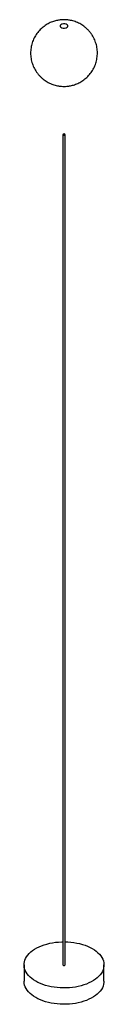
# Paper-space layout '_Isométrica' of a CAD drawing. Header units: inches. Extents: x -2.4 to 2.4, y -46.5 to 11.6.
import ezdxf

# ---------------------------------------------------------------- set-up
doc = ezdxf.new("R2010")
doc.units = ezdxf.units.IN
doc.header["$MEASUREMENT"] = 0

psp = doc.layouts.new('_Isométrica')

# ---------------------------------------------------------------- linework, layer by layer
at = {"color": 7, "linetype": 'Continuous', "lineweight": 25}
for p, q in [((-0.06, 4.833), (-0.06, -44.159)), ((0.06, -44.159), (0.06, 4.833)), ((-2.36, -44.159), (-2.36, -45.123)), ((2.36, -45.123), (2.36, -44.159))]:
    psp.add_line(p, q, dxfattribs=at)
at = {"color": 7, "linetype": 'Continuous', "lineweight": 25, "flags": 128}
for points in [[(-0.042, 4.809), (-0.023, 4.801), (0, 4.799), (0.023, 4.801), (0.042, 4.809), (0.055, 4.82), (0.06, 4.833), (0.055, 4.847), (0.042, 4.858), (0.023, 4.865), (0, 4.868), (-0.023, 4.865), (-0.042, 4.858), (-0.055, 4.847), (-0.06, 4.833), (-0.055, 4.82), (-0.042, 4.809)], [(1.669, -43.196), (1.792, -43.272), (1.904, -43.354), (2.005, -43.441), (2.095, -43.531), (2.172, -43.626), (2.236, -43.723), (2.287, -43.823), (2.325, -43.925), (2.349, -44.029), (2.36, -44.133), (2.356, -44.237), (2.339, -44.341), (2.308, -44.444), (2.263, -44.545), (2.205, -44.644), (2.135, -44.74), (2.051, -44.833), (1.956, -44.921), (1.849, -45.006), (1.731, -45.085), (1.604, -45.159), (1.466, -45.227), (1.321, -45.288), (1.167, -45.343), (1.006, -45.391), (0.84, -45.432), (0.669, -45.466), (0.494, -45.491), (0.316, -45.509), (0.136, -45.519), (-0.045, -45.521), (-0.226, -45.515), (-0.405, -45.501), (-0.582, -45.479), (-0.755, -45.45), (-0.924, -45.413), (-1.087, -45.368), (-1.245, -45.317), (-1.394, -45.258), (-1.536, -45.193), (-1.669, -45.122), (-1.792, -45.046), (-1.904, -44.964), (-2.005, -44.878), (-2.095, -44.787), (-2.172, -44.693), (-2.236, -44.595), (-2.287, -44.495), (-2.325, -44.393), (-2.349, -44.289), (-2.36, -44.185), (-2.356, -44.081), (-2.339, -43.977), (-2.308, -43.874), (-2.263, -43.773), (-2.205, -43.674), (-2.135, -43.578), (-2.051, -43.485), (-1.956, -43.397), (-1.849, -43.313), (-1.731, -43.233), (-1.604, -43.16), (-1.466, -43.092), (-1.321, -43.03), (-1.167, -42.975), (-1.006, -42.927), (-0.84, -42.886), (-0.669, -42.853), (-0.494, -42.827), (-0.316, -42.809), (-0.136, -42.799), (-0.06, -42.797)], [(0.06, -42.797), (0.226, -42.803), (0.405, -42.817), (0.582, -42.839), (0.755, -42.868), (0.924, -42.905), (1.087, -42.95), (1.245, -43.002), (1.394, -43.06), (1.536, -43.125), (1.669, -43.196)], [(-0.06, -44.159), (-0.055, -44.172), (-0.042, -44.184)], [(-0.042, -44.184), (-0.023, -44.191), (0, -44.194), (0.023, -44.191), (0.042, -44.184), (0.055, -44.172), (0.06, -44.159)], [(2.36, -45.123), (2.356, -45.201), (2.339, -45.305), (2.308, -45.408), (2.263, -45.509), (2.205, -45.608), (2.135, -45.704), (2.051, -45.796), (1.956, -45.885), (1.849, -45.969), (1.731, -46.048), (1.604, -46.122), (1.466, -46.19), (1.321, -46.252), (1.167, -46.307), (1.006, -46.355), (0.84, -46.396), (0.669, -46.429), (0.494, -46.455), (0.316, -46.473), (0.136, -46.483), (-0.045, -46.485), (-0.226, -46.479), (-0.405, -46.465), (-0.582, -46.443), (-0.755, -46.413), (-0.924, -46.376), (-1.087, -46.332), (-1.245, -46.28), (-1.394, -46.222), (-1.536, -46.157), (-1.669, -46.086), (-1.792, -46.009), (-1.904, -45.928), (-2.005, -45.841), (-2.095, -45.75), (-2.172, -45.656), (-2.236, -45.558), (-2.287, -45.458), (-2.325, -45.356), (-2.349, -45.253), (-2.36, -45.149), (-2.36, -45.123)]]:
    psp.add_lwpolyline(points, dxfattribs=at)
at = {"color": 7, "linetype": 'Continuous', "lineweight": 25}
for points, knots in [([(0, 11.613), (-0.053, 11.612), (-0.128, 11.61), (-0.239, 11.599), (-0.334, 11.585), (-0.447, 11.562), (-0.566, 11.531), (-0.689, 11.49), (-0.814, 11.438), (-0.938, 11.377), (-1.061, 11.304), (-1.181, 11.221), (-1.296, 11.129), (-1.404, 11.026), (-1.506, 10.915), (-1.599, 10.795), (-1.684, 10.668), (-1.758, 10.533), (-1.823, 10.393), (-1.876, 10.248), (-1.918, 10.098), (-1.947, 9.946), (-1.965, 9.791), (-1.971, 9.634), (-1.964, 9.478), (-1.944, 9.322), (-1.912, 9.168), (-1.868, 9.017), (-1.812, 8.869), (-1.743, 8.726), (-1.664, 8.588), (-1.572, 8.456), (-1.47, 8.332), (-1.357, 8.215), (-1.238, 8.111), (-1.115, 8.02), (-0.991, 7.941), (-0.861, 7.872), (-0.727, 7.813), (-0.592, 7.765), (-0.458, 7.728), (-0.338, 7.704), (-0.232, 7.689), (-0.123, 7.678), (-0.046, 7.677), (0, 7.676)], [0, 0, 0, 0, 0.02576, 0.036339, 0.05396, 0.072426, 0.092397, 0.113418, 0.135289, 0.157838, 0.180932, 0.20446, 0.228337, 0.252492, 0.27687, 0.301428, 0.326131, 0.350954, 0.375876, 0.400882, 0.425961, 0.451103, 0.476304, 0.50156, 0.52687, 0.552233, 0.577653, 0.603135, 0.628687, 0.654319, 0.68005, 0.7059, 0.731904, 0.758106, 0.784574, 0.808459, 0.832303, 0.856073, 0.879711, 0.903087, 0.925869, 0.94692, 0.962615, 0.977675, 1, 1, 1, 1]), ([(-0.122, 11.353), (-0.174, 11.334), (-0.211, 11.305), (-0.238, 11.236), (-0.228, 11.2), (-0.195, 11.17)], [0, 0, 0, 0, 0.5, 0.5, 1, 1, 1, 1]), ([(-0.195, 11.17), (-0.163, 11.14), (-0.111, 11.119), (0.008, 11.103), (0.071, 11.109), (0.122, 11.128)], [0, 0, 0, 0, 0.5, 0.5, 1, 1, 1, 1]), ([(0.195, 11.311), (0.163, 11.341), (0.111, 11.362), (-0.008, 11.378), (-0.071, 11.372), (-0.122, 11.353)], [0, 0, 0, 0, 0.5, 0.5, 1, 1, 1, 1]), ([(0, 7.676), (0.053, 7.677), (0.128, 7.679), (0.239, 7.69), (0.334, 7.703), (0.447, 7.726), (0.566, 7.757), (0.689, 7.799), (0.814, 7.85), (0.938, 7.912), (1.061, 7.984), (1.181, 8.067), (1.296, 8.16), (1.404, 8.262), (1.506, 8.374), (1.599, 8.493), (1.684, 8.621), (1.758, 8.755), (1.823, 8.895), (1.876, 9.041), (1.918, 9.19), (1.947, 9.343), (1.965, 9.498), (1.971, 9.654), (1.964, 9.81), (1.944, 9.966), (1.912, 10.12), (1.868, 10.272), (1.812, 10.419), (1.743, 10.563), (1.664, 10.701), (1.572, 10.832), (1.47, 10.957), (1.357, 11.073), (1.238, 11.177), (1.115, 11.268), (0.991, 11.347), (0.861, 11.416), (0.727, 11.475), (0.592, 11.523), (0.458, 11.56), (0.338, 11.585), (0.232, 11.6), (0.123, 11.61), (0.046, 11.612), (0, 11.613)], [0, 0, 0, 0, 0.02576, 0.036339, 0.05396, 0.072426, 0.092397, 0.113418, 0.135289, 0.157838, 0.180932, 0.20446, 0.228337, 0.252492, 0.27687, 0.301428, 0.326131, 0.350954, 0.375876, 0.400882, 0.425961, 0.451103, 0.476304, 0.50156, 0.52687, 0.552233, 0.577653, 0.603135, 0.628687, 0.654319, 0.68005, 0.7059, 0.731904, 0.758106, 0.784574, 0.808459, 0.832303, 0.856073, 0.879711, 0.903087, 0.925869, 0.94692, 0.962615, 0.977675, 1, 1, 1, 1]), ([(0.122, 11.128), (0.174, 11.147), (0.211, 11.176), (0.238, 11.245), (0.228, 11.281), (0.195, 11.311)], [0, 0, 0, 0, 0.5, 0.5, 1, 1, 1, 1])]:
    psp.add_open_spline(points, degree=3, knots=knots, dxfattribs=at)

doc.saveas('drawing.dxf')
